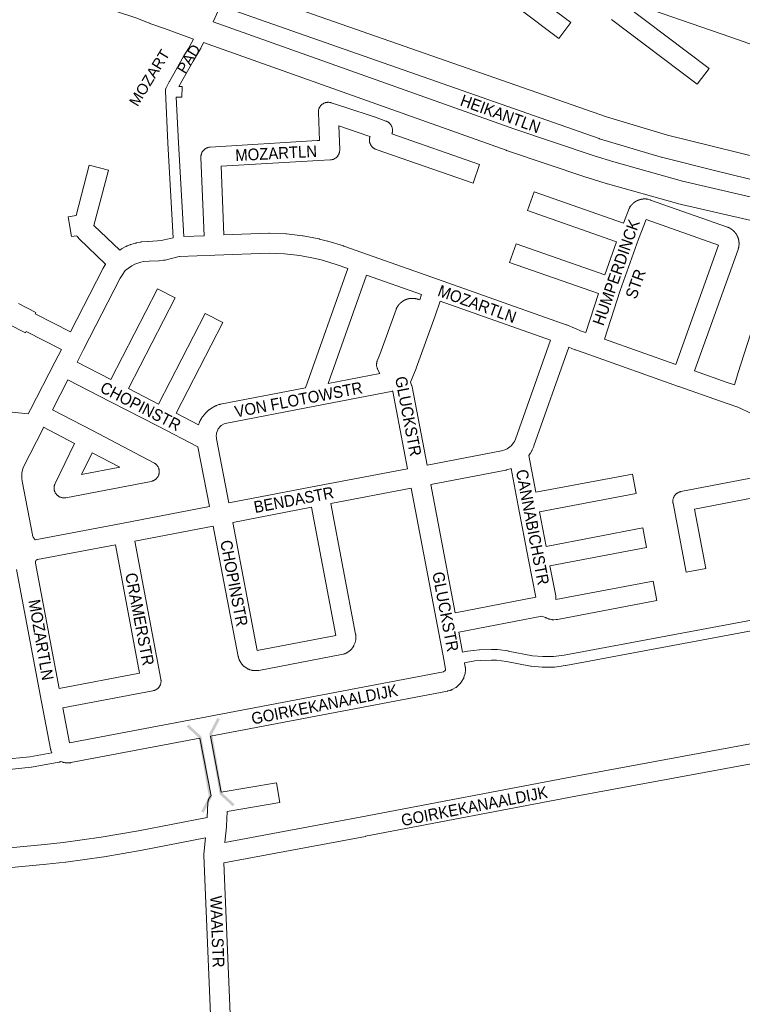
# Model space of a CAD drawing. Header units: metres. Extents: x 123819 to 142731, y 393440 to 405763.
# Tile 234 of 256: x 133351 to 133826, y 398692 to 399340. Entities that reach past the tile are written whole.
import ezdxf
from ezdxf.enums import TextEntityAlignment as Align

# ---------------------------------------------------------------- set-up
doc = ezdxf.new("R2010")
doc.units = ezdxf.units.M
doc.header["$MEASUREMENT"] = 0
for name, color, linetype, lineweight in [('gs-anno-wegen algemeen tekst', 7, 'Continuous', 0), ('gs-knt-aanvullende hoofdweg', 7, 'Continuous', 0), ('gs-knt-fietspaden', 7, 'Continuous', 0), ('gs-knt-wegen algemeen', 7, 'Continuous', 0), ('gs-symb-viaduct', 7, 'Continuous', 0)]:
    doc.layers.add(name, color=color, linetype=linetype, lineweight=lineweight)
doc.styles.add('Style-Arial', font='arial.ttf')

# ---------------------------------------------------------------- blocks, each defined once
blk = doc.blocks.new('gg0-viaduct_95')
at = {"layer": 'gs-symb-viaduct', "linetype": 'Continuous'}
blk.add_hatch(color=7, dxfattribs=at).paths.add_polyline_path([(-5.58, -1.69), (-5.8, -1.4), (-4, 0), (4, 0), (5.8, -1.4), (5.58, -1.69), (3.87, -0.37), (-3.87, -0.37)])
blk = doc.blocks.new('gg0-viaduct_96')
at = {"layer": 'gs-symb-viaduct', "linetype": 'Continuous'}
blk.add_hatch(color=7, dxfattribs=at).paths.add_polyline_path([(5.58, -1.69), (3.87, -0.37), (-3.87, -0.37), (-5.58, -1.69), (-5.8, -1.4), (-4, 0), (4, 0), (5.8, -1.4)])

msp = doc.modelspace()

# ---------------------------------------------------------------- linework, layer by layer
at = {"layer": 'gs-knt-aanvullende hoofdweg', "color": 7, "linetype": 'Continuous', "flags": 128}
for points in [[(133465.05, 399327.21), (133445.97, 399334.06), (133436.51, 399337.46), (133436.35, 399337.53), (133436.28, 399337.55), (133435.51, 399337.86), (133427.27, 399341.12), (133401.12, 399349.76), (133400.89, 399349.85), (133378.58, 399358.05), (133347.39, 399368.17), (133315.18, 399377.83), (133293.17, 399382.88), (133283.97, 399384.81), (133281.4, 399385.34)], [(133488.79, 399362.88), (133736.6, 399275.93), (133776.68, 399263.98), (133776.68, 399263.98), (133853.33, 399245.07), (133853.34, 399245.07), (133857.68, 399244), (133861, 399243.18)], [(133482.82, 399349.05), (133480.32, 399343.38), (133480.29, 399343.32), (133480.29, 399343.32), (133480.29, 399343.32), (133478.05, 399338.51)], [(133478.05, 399338.51), (133675.77, 399268.18), (133728.56, 399250.45), (133741.52, 399246.35), (133786.66, 399233.71), (133846.17, 399219.88), (133852.43, 399224.94), (133850.31, 399230.34), (133849.75, 399230.48), (133849.74, 399230.48), (133808.47, 399240.62), (133772.92, 399249.43), (133772.91, 399249.44), (133772.9, 399249.44), (133772.56, 399249.53), (133732.14, 399261.59), (133731.8, 399261.7), (133482.82, 399349.05)], [(133842.24, 399205.37), (133783.09, 399219.11), (133782.77, 399219.2), (133737.35, 399231.92), (133737.11, 399231.99), (133723.97, 399236.14), (133723.84, 399236.19), (133670.93, 399253.97), (133670.8, 399254.01), (133471.68, 399324.84)]]:
    msp.add_lwpolyline(points, dxfattribs=at)
at = {"layer": 'gs-knt-fietspaden', "color": 7, "linetype": 'Continuous', "flags": 128}
for points in [[(133451.72, 399196.53), (133448.23, 399258.63), (133448.23, 399258.66), (133446.6, 399292.94), (133446.6, 399293.01), (133446.6, 399293.07), (133446.6, 399293.11), (133446.6, 399293.18), (133446.6, 399293.24), (133446.6, 399293.28), (133446.61, 399293.35), (133446.61, 399293.42), (133446.62, 399293.46), (133446.62, 399293.53), (133446.63, 399293.59), (133446.64, 399293.63), (133446.65, 399293.7), (133446.66, 399293.76), (133446.67, 399293.8), (133446.68, 399293.87), (133446.69, 399293.92), (133446.7, 399293.96), (133446.72, 399294.03), (133446.74, 399294.09), (133446.75, 399294.13), (133446.77, 399294.2), (133446.79, 399294.26), (133446.81, 399294.29), (133446.83, 399294.36), (133446.85, 399294.42), (133446.87, 399294.45), (133446.9, 399294.52), (133446.92, 399294.57), (133446.94, 399294.61), (133446.97, 399294.68), (133449.2, 399299.13), (133449.24, 399299.21), (133449.28, 399299.29), (133458.82, 399316.12), (133458.86, 399316.19), (133461.72, 399320.99), (133463.65, 399324.22), (133465.05, 399327.21)], [(133642.07, 398923.9), (133645.29, 398924.55), (133645.45, 398924.58), (133649.09, 398925.14), (133649.18, 398925.15), (133649.28, 398925.16), (133652.94, 398925.52), (133653.05, 398925.53), (133653.16, 398925.53), (133661, 398925.79), (133661.13, 398925.79), (133661.26, 398925.79), (133664.71, 398925.65), (133664.86, 398925.64), (133665.01, 398925.63), (133671.85, 398924.76), (133671.97, 398924.74), (133672.08, 398924.72), (133687.92, 398921.66), (133694.89, 398921.04), (133701.86, 398921.18), (133708.76, 398922.06), (133892.88, 398956.43)], [(133894.06, 398949.51), (133709.95, 398915.14), (133709.86, 398915.13), (133709.76, 398915.11), (133702.57, 398914.19), (133702.44, 398914.18), (133702.32, 398914.17), (133702.19, 398914.16), (133694.83, 398914.02), (133694.71, 398914.02), (133694.58, 398914.02), (133694.45, 398914.03), (133687.12, 398914.69), (133687, 398914.7), (133686.88, 398914.72), (133686.77, 398914.74), (133670.86, 398917.81), (133664.28, 398918.64), (133661.11, 398918.77), (133653.51, 398918.52), (133650.06, 398918.18), (133646.6, 398917.65), (133643.34, 398917)], [(133476.64, 398829.54), (133469.34, 398867.44)], [(133476.24, 398868.76), (133483.35, 398831.8)], [(133256.68, 398851.52), (133268.48, 398851.18), (133268.48, 398851.18), (133268.49, 398851.18), (133280.31, 398851.04), (133292.11, 398851.1), (133318.22, 398851.89), (133339.22, 398853.31), (133357.57, 398855.2), (133371.98, 398857.83)], [(133377.9, 398852.12), (133377.88, 398852.1), (133377.74, 398852.01), (133377.6, 398851.92), (133377.45, 398851.84), (133377.29, 398851.77), (133377.14, 398851.7), (133376.98, 398851.64), (133376.81, 398851.59), (133376.65, 398851.55), (133376.48, 398851.52), (133358.69, 398848.27), (133358.56, 398848.25), (133358.42, 398848.23), (133339.88, 398846.32)]]:
    msp.add_lwpolyline(points, dxfattribs=at)
for points in [[(133471.68, 399324.84), (133469.94, 399321.1), (133469.89, 399320.99), (133469.83, 399320.88), (133469.77, 399320.78), (133467.75, 399317.39), (133464.91, 399312.63), (133455.44, 399295.92), (133457.57, 399295.9, -0.386337), (133457.58, 399295.89)], [(133457.58, 399295.89), (133457.51, 399288.89, -0.386337), (133457.5, 399288.88), (133453.82, 399288.92), (133455.24, 399259.01), (133458.71, 399197.27)]]:
    msp.add_lwpolyline(points, format="xyb", dxfattribs=at)
at = {"layer": 'gs-knt-wegen algemeen', "color": 7, "linetype": 'Continuous', "flags": 128}
for points in [[(133658.96, 399378.84), (133713.25, 399338.05, -0.384605), (133713.25, 399338.03), (133705.44, 399327.64, -0.384604), (133705.43, 399327.64), (133651.44, 399368.21)], [(133748.01, 399350.21), (133804.16, 399307.89, -0.384614), (133804.16, 399307.88), (133796.34, 399297.5, -0.384613), (133796.32, 399297.5), (133739.88, 399340.03)], [(133595.19, 399270.26), (133595.34, 399269.98), (133595.47, 399269.69), (133595.59, 399269.4), (133595.69, 399269.1), (133595.78, 399268.79), (133595.85, 399268.48), (133595.91, 399268.17), (133595.96, 399267.86), (133595.98, 399267.54), (133596, 399267.22), (133595.99, 399266.9), (133595.97, 399266.59), (133595.94, 399266.27), (133595.89, 399265.96), (133595.82, 399265.65), (133595.74, 399265.34), (133595.65, 399265.04), (133595.56, 399264.78), (133653.26, 399244.61, -0.327554), (133653.26, 399244.6), (133648.97, 399232.33, -0.327553), (133648.96, 399232.32), (133585.17, 399254.63), (133584.87, 399254.74), (133584.58, 399254.86), (133584.29, 399255.01), (133584.02, 399255.16), (133583.75, 399255.33), (133583.48, 399255.51), (133583.23, 399255.7), (133582.99, 399255.91), (133582.76, 399256.12), (133582.54, 399256.35), (133582.33, 399256.59), (133582.13, 399256.84), (133581.94, 399257.1), (133581.77, 399257.36), (133581.61, 399257.64), (133581.46, 399257.92), (133581.33, 399258.21), (133581.21, 399258.51), (133581.11, 399258.81), (133581.02, 399259.11), (133580.95, 399259.42), (133580.89, 399259.73), (133580.85, 399260.05), (133580.82, 399260.37), (133580.81, 399260.68), (133580.81, 399261), (133580.83, 399261.32), (133580.86, 399261.63), (133580.91, 399261.95), (133580.98, 399262.26), (133581.06, 399262.57), (133581.15, 399262.87), (133581.24, 399263.13), (133579.78, 399263.64), (133561.25, 399269.86), (133560.61, 399270.06), (133561.24, 399254.46), (133561.25, 399254.14), (133561.24, 399253.82), (133561.21, 399253.5), (133561.17, 399253.19), (133561.11, 399252.87), (133561.04, 399252.56), (133560.95, 399252.25), (133560.85, 399251.95), (133560.73, 399251.65), (133560.6, 399251.36), (133560.46, 399251.08), (133560.3, 399250.8), (133560.12, 399250.53), (133559.94, 399250.27), (133559.74, 399250.02), (133559.53, 399249.78), (133559.31, 399249.55), (133559.07, 399249.33), (133558.83, 399249.13), (133558.57, 399248.93), (133558.31, 399248.75), (133558.04, 399248.58), (133557.76, 399248.43), (133557.48, 399248.29), (133557.18, 399248.16), (133556.88, 399248.05), (133556.58, 399247.95), (133556.27, 399247.87), (133555.96, 399247.8), (133555.64, 399247.75), (133555.33, 399247.71), (133555.01, 399247.69), (133547.25, 399247.37), (133483.26, 399243.5), (133485.1, 399198.33), (133514.61, 399199.44), (133514.86, 399199.45), (133515.11, 399199.44), (133525.72, 399199.04), (133525.96, 399199.02), (133526.21, 399199), (133536.76, 399197.79), (133537, 399197.76), (133537.24, 399197.72), (133547.67, 399195.73), (133547.85, 399195.69), (133548.03, 399195.65), (133553.18, 399194.36), (133553.36, 399194.31), (133553.53, 399194.26), (133563.67, 399191.1), (133563.9, 399191.02), (133625.6, 399169.23), (133710.25, 399139.32), (133710.59, 399139.19), (133720.77, 399134.95), (133723.04, 399134.15)], [(133349.95, 399153.34), (133361.52, 399147.42, -0.368908), (133361.53, 399147.41), (133361.06, 399146.49), (133384.2, 399134.66), (133405.48, 399176.07), (133405.58, 399176.26), (133405.69, 399176.45), (133407.07, 399178.75), (133407.16, 399178.9), (133407.26, 399179.04), (133407.31, 399179.12), (133389.98, 399195.78), (133389.78, 399195.98), (133389.59, 399196.19), (133389.4, 399196.41), (133388.59, 399197.43), (133388.41, 399197.67), (133384.87, 399197.37, -0.357682), (133384.86, 399197.38), (133382.72, 399210.21, -0.371334), (133382.73, 399210.22), (133387.89, 399211.08), (133396.54, 399244.21, -0.357785), (133396.55, 399244.22), (133409.13, 399240.93, -0.357786), (133409.14, 399240.92), (133399.64, 399204.55), (133416.57, 399188.27), (133417.35, 399188.81), (133417.59, 399188.97), (133417.85, 399189.13), (133420.58, 399190.69), (133420.79, 399190.81), (133421.01, 399190.91), (133421.23, 399191.01), (133421.45, 399191.11), (133423.32, 399191.83), (133423.55, 399191.92), (133423.77, 399191.99), (133427.09, 399193.01), (133427.32, 399193.08), (133427.56, 399193.14), (133427.79, 399193.18), (133430.26, 399193.65), (133430.48, 399193.69), (133430.71, 399193.72), (133430.93, 399193.75), (133435.09, 399194.09), (133435.33, 399194.11), (133441.5, 399194.39), (133443.8, 399194.59), (133451.72, 399196.53)], [(133723.04, 399134.15), (133731.36, 399159.78), (133672.99, 399180.29, -0.381232), (133672.98, 399180.3), (133677.29, 399192.57, -0.381232), (133677.31, 399192.57), (133735.55, 399172.11), (133743.25, 399193.85), (133684.75, 399214.36, -0.381102), (133684.74, 399214.37), (133689.04, 399226.64, -0.381102), (133689.06, 399226.64)], [(133388.54, 399114.62), (133410.7, 399103.22), (133441.46, 399163.01, -0.369044), (133441.47, 399163.01), (133453.03, 399157.07), (133453.03, 399157.06, -0.399583), (133453.04, 399157.05), (133453.03, 399157.05)], [(133453.03, 399157.05), (133422.28, 399097.27), (133442.03, 399087.11), (133472.78, 399146.78, -0.369073), (133472.79, 399146.79), (133484.35, 399140.83, -0.369071), (133484.35, 399140.82), (133453.61, 399081.15), (133468.41, 399073.54)], [(133331.03, 399083.27), (133356.43, 399080.63), (133357.98, 399083.63), (133373.98, 399114.79), (133378.25, 399123.08), (133355.13, 399134.9), (133354.67, 399134, -0.368905), (133354.66, 399133.99), (133343.08, 399139.91, -0.368908)], [(133595.8, 399095.73), (133596.1, 399095.56, -0.631845), (133596.1, 399095.54), (133544.91, 399085.71), (133485.89, 399074.37), (133485.31, 399074.16), (133483.31, 399072.98), (133482.85, 399072.59), (133481.37, 399070.79), (133481.07, 399070.27), (133480.29, 399068.08), (133480.15, 399067.31), (133480.1, 399066.46), (133480.25, 399064.65)], [(133685.57, 399053.32), (133690.22, 399029.1), (133753.8, 399041.06, -0.37118), (133753.81, 399041.06), (133756.22, 399028.28, -0.371179), (133756.21, 399028.27), (133692.67, 399016.31), (133697.05, 398993.5), (133760.47, 399005.68, -0.370945), (133760.48, 399005.67), (133762.94, 398992.9, -0.370943), (133762.93, 398992.89), (133699.5, 398980.71), (133703.28, 398961.05), (133703.33, 398960.75), (133703.37, 398960.44), (133703.39, 398960.13), (133703.45, 398958.71), (133703.46, 398958.53), (133767.32, 398970.68, -0.371054), (133767.33, 398970.67), (133769.76, 398957.9, -0.371052), (133769.75, 398957.89), (133704.45, 398945.46), (133704.15, 398945.41), (133703.84, 398945.37), (133703.53, 398945.35), (133702.12, 398945.29), (133701.8, 398945.28), (133701.49, 398945.29), (133701.17, 398945.31), (133700.86, 398945.35), (133700.55, 398945.41), (133699.57, 398945.6), (133699.32, 398945.66), (133699.06, 398945.72), (133698.81, 398945.8), (133698.57, 398945.88), (133698.32, 398945.98), (133697.4, 398946.37), (133697.12, 398946.49), (133696.85, 398946.63), (133696.59, 398946.78), (133694.16, 398947.58), (133639.58, 398937.03)], [(133867.04, 399031.98), (133794.44, 399018.01), (133801.94, 398978.97, -0.370951), (133801.93, 398978.96), (133789.16, 398976.51, -0.37095), (133789.15, 398976.52), (133780.43, 399021.94), (133780.38, 399022.26), (133780.34, 399022.57), (133780.32, 399022.89), (133780.31, 399023.21), (133780.32, 399023.53), (133780.35, 399023.85), (133780.39, 399024.17), (133780.45, 399024.48), (133780.52, 399024.79), (133780.61, 399025.1), (133780.71, 399025.4), (133780.83, 399025.7), (133780.96, 399025.99), (133781.1, 399026.27), (133781.26, 399026.55), (133781.43, 399026.82), (133781.62, 399027.08), (133781.82, 399027.33), (133782.03, 399027.57), (133782.25, 399027.8), (133782.48, 399028.02), (133782.73, 399028.23), (133782.98, 399028.42), (133783.24, 399028.6), (133783.51, 399028.77), (133783.79, 399028.93), (133784.08, 399029.07), (133784.37, 399029.2), (133784.67, 399029.31), (133784.97, 399029.41), (133785.28, 399029.49), (133785.59, 399029.56), (133863.53, 399044.57)], [(133413.83, 398994.62), (133362.52, 398984.82), (133362.16, 398984.72, -0.683007), (133362.15, 398984.73), (133362.44, 398985.09)], [(133483.35, 398831.8), (133519.78, 398837.99, -0.371506), (133519.79, 398837.98), (133521.96, 398825.16, -0.371504), (133521.95, 398825.15), (133487.31, 398819.27), (133486.72, 398809.44), (133486.71, 398809.19), (133485.69, 398798.8)]]:
    msp.add_lwpolyline(points, format="xyb", dxfattribs=at)
for points in [[(133880.92, 399306.53), (133817.69, 399328.54), (133754.8, 399350.4)], [(133458.71, 399197.27), (133472.09, 399197.82), (133469.99, 399249.35), (133469.98, 399249.67), (133469.99, 399249.98), (133470.02, 399250.3), (133470.06, 399250.61), (133470.11, 399250.92), (133470.18, 399251.23), (133470.27, 399251.53), (133470.37, 399251.83), (133470.48, 399252.13), (133470.61, 399252.41), (133470.75, 399252.7), (133470.91, 399252.97), (133471.08, 399253.24), (133471.26, 399253.49), (133471.45, 399253.74), (133471.66, 399253.98), (133471.88, 399254.21), (133472.1, 399254.43), (133472.34, 399254.64), (133472.59, 399254.83), (133472.85, 399255.01), (133473.11, 399255.18), (133473.39, 399255.34), (133473.67, 399255.49), (133473.96, 399255.61), (133474.25, 399255.73), (133474.55, 399255.83), (133474.85, 399255.92), (133475.16, 399255.99), (133475.47, 399256.05), (133475.78, 399256.09), (133476.1, 399256.12), (133546.53, 399260.37), (133546.66, 399260.38), (133547.97, 399260.43), (133547.22, 399278.82), (133547.21, 399279.13), (133547.22, 399279.44), (133547.22, 399279.45), (133547.22, 399279.45), (133547.25, 399279.76), (133547.29, 399280.07), (133547.34, 399280.37), (133547.41, 399280.68), (133547.49, 399280.98), (133547.59, 399281.28), (133547.7, 399281.57), (133547.83, 399281.86), (133547.97, 399282.13), (133548.12, 399282.41), (133548.29, 399282.67), (133548.47, 399282.93), (133548.66, 399283.18), (133548.86, 399283.41), (133549.07, 399283.64), (133549.3, 399283.86), (133549.53, 399284.07), (133549.77, 399284.26), (133550.03, 399284.45), (133550.29, 399284.62), (133550.56, 399284.78), (133550.83, 399284.92), (133551.12, 399285.05), (133551.41, 399285.17), (133551.7, 399285.28), (133552, 399285.37), (133552.3, 399285.44), (133552.61, 399285.5), (133552.92, 399285.55), (133553.23, 399285.58), (133553.54, 399285.59), (133553.86, 399285.6), (133554.17, 399285.58), (133554.48, 399285.55), (133554.79, 399285.51), (133555.1, 399285.45), (133555.4, 399285.38), (133555.7, 399285.29), (133565.25, 399282.25), (133565.34, 399282.22), (133583.96, 399275.97), (133584.05, 399275.94), (133591.64, 399273.28), (133591.94, 399273.17), (133592.23, 399273.04), (133592.51, 399272.9), (133592.79, 399272.74), (133593.06, 399272.58), (133593.32, 399272.4), (133593.57, 399272.2), (133593.82, 399272), (133594.05, 399271.78), (133594.27, 399271.55), (133594.48, 399271.31), (133594.68, 399271.06), (133594.86, 399270.81), (133595.04, 399270.54), (133595.19, 399270.26)], [(133689.06, 399226.64), (133747.81, 399206.05), (133751.65, 399215.78), (133751.75, 399216.03), (133751.86, 399216.27), (133751.99, 399216.51), (133752.12, 399216.74), (133752.26, 399216.97), (133752.41, 399217.19), (133752.47, 399217.26), (133752.52, 399217.34), (133752.58, 399217.41), (133752.63, 399217.48), (133752.69, 399217.56), (133752.75, 399217.63), (133752.81, 399217.7), (133752.86, 399217.77), (133752.92, 399217.85), (133752.98, 399217.92), (133753.04, 399217.99), (133753.1, 399218.06), (133753.17, 399218.13), (133753.23, 399218.2), (133753.29, 399218.27), (133753.35, 399218.33), (133753.42, 399218.4), (133753.48, 399218.47), (133753.55, 399218.53), (133753.61, 399218.6), (133753.68, 399218.67), (133753.74, 399218.73), (133753.81, 399218.8), (133753.88, 399218.86), (133753.94, 399218.92), (133754.01, 399218.99), (133754.08, 399219.05), (133754.15, 399219.11), (133754.22, 399219.17), (133754.29, 399219.23), (133754.36, 399219.29), (133754.43, 399219.35), (133754.5, 399219.41), (133754.57, 399219.47), (133754.65, 399219.53), (133754.72, 399219.58), (133754.79, 399219.64), (133754.87, 399219.7), (133754.94, 399219.75), (133755.02, 399219.81), (133755.09, 399219.86), (133755.17, 399219.92), (133755.24, 399219.97), (133755.32, 399220.02), (133755.4, 399220.07), (133755.47, 399220.13), (133755.55, 399220.18), (133755.63, 399220.23), (133755.71, 399220.28), (133755.79, 399220.32), (133755.87, 399220.37), (133755.94, 399220.42), (133756.02, 399220.47), (133756.11, 399220.51), (133756.19, 399220.56), (133756.27, 399220.6), (133756.35, 399220.65), (133756.43, 399220.69), (133756.51, 399220.74), (133756.59, 399220.78), (133756.68, 399220.82), (133756.76, 399220.86), (133756.85, 399220.9), (133756.93, 399220.94), (133757.01, 399220.98), (133757.1, 399221.02), (133757.18, 399221.06), (133757.27, 399221.09), (133757.35, 399221.13), (133757.44, 399221.16), (133757.52, 399221.2), (133757.61, 399221.23), (133757.7, 399221.27), (133757.78, 399221.3), (133757.87, 399221.33), (133757.96, 399221.36), (133758.04, 399221.4), (133758.13, 399221.43), (133758.22, 399221.46), (133758.31, 399221.48), (133758.4, 399221.51), (133758.49, 399221.54), (133758.57, 399221.57), (133758.66, 399221.59), (133758.75, 399221.62), (133758.84, 399221.64), (133758.93, 399221.67), (133759.02, 399221.69), (133759.11, 399221.71), (133759.2, 399221.73), (133759.29, 399221.75), (133759.38, 399221.77), (133759.47, 399221.79), (133759.56, 399221.81), (133759.66, 399221.83), (133759.75, 399221.85), (133759.84, 399221.86), (133759.93, 399221.88), (133760.02, 399221.9), (133760.11, 399221.91), (133760.2, 399221.92), (133760.3, 399221.94), (133760.39, 399221.95), (133760.48, 399221.96), (133760.57, 399221.97), (133760.66, 399221.98), (133760.76, 399221.99), (133760.85, 399222), (133760.94, 399222.01), (133761.03, 399222.01), (133761.13, 399222.02), (133761.22, 399222.03), (133761.31, 399222.03), (133761.4, 399222.04), (133761.5, 399222.04), (133761.59, 399222.04), (133761.68, 399222.04), (133761.77, 399222.05), (133761.87, 399222.05), (133761.96, 399222.05), (133762.05, 399222.04), (133762.15, 399222.04), (133762.24, 399222.04), (133762.33, 399222.04), (133762.42, 399222.03), (133762.52, 399222.03), (133762.61, 399222.02), (133762.7, 399222.02), (133762.97, 399221.99), (133763.24, 399221.96), (133763.5, 399221.91), (133763.76, 399221.85), (133764.02, 399221.78), (133765.22, 399221.45), (133765.41, 399221.39), (133765.6, 399221.32), (133816.17, 399203.5), (133816.24, 399203.48), (133816.31, 399203.45), (133816.37, 399203.43), (133816.44, 399203.4), (133816.5, 399203.38), (133816.57, 399203.35), (133816.63, 399203.33), (133816.7, 399203.3), (133816.76, 399203.27), (133816.83, 399203.25), (133816.89, 399203.22), (133816.96, 399203.19), (133817.02, 399203.16), (133817.08, 399203.13), (133817.15, 399203.1), (133817.21, 399203.07), (133817.27, 399203.04), (133817.34, 399203.01), (133817.4, 399202.98), (133817.46, 399202.95), (133817.52, 399202.92), (133817.59, 399202.89), (133817.65, 399202.85), (133817.71, 399202.82), (133817.77, 399202.79), (133817.83, 399202.76), (133817.89, 399202.72), (133817.96, 399202.69), (133818.02, 399202.65), (133818.08, 399202.62), (133818.14, 399202.58), (133818.2, 399202.55), (133818.26, 399202.51), (133818.32, 399202.47), (133818.38, 399202.44), (133818.44, 399202.4), (133818.5, 399202.36), (133818.55, 399202.33), (133818.61, 399202.29), (133818.67, 399202.25), (133818.73, 399202.21), (133818.79, 399202.17), (133818.85, 399202.13), (133818.9, 399202.09), (133818.96, 399202.05), (133819.02, 399202.01), (133819.07, 399201.97), (133819.13, 399201.93), (133819.19, 399201.89), (133819.24, 399201.84), (133819.3, 399201.8), (133819.35, 399201.76), (133819.41, 399201.72), (133819.46, 399201.67), (133819.52, 399201.63), (133819.57, 399201.58), (133819.63, 399201.54), (133819.68, 399201.5), (133819.73, 399201.45), (133819.79, 399201.41), (133819.84, 399201.36), (133819.89, 399201.31), (133819.95, 399201.27), (133820, 399201.22), (133820.05, 399201.18), (133820.1, 399201.13), (133820.15, 399201.08), (133820.2, 399201.03), (133820.25, 399200.98), (133820.31, 399200.94), (133820.36, 399200.89), (133820.41, 399200.84), (133820.45, 399200.79), (133820.5, 399200.74), (133820.55, 399200.69), (133820.6, 399200.64), (133820.65, 399200.59), (133820.7, 399200.54), (133820.75, 399200.49), (133820.79, 399200.43), (133820.84, 399200.38), (133820.89, 399200.33), (133820.93, 399200.28), (133820.98, 399200.23), (133821.03, 399200.17), (133821.07, 399200.12), (133821.12, 399200.07), (133821.16, 399200.01), (133821.21, 399199.96), (133821.25, 399199.91), (133821.29, 399199.85), (133821.34, 399199.8), (133821.38, 399199.74), (133821.42, 399199.69), (133821.47, 399199.63), (133821.51, 399199.57), (133821.55, 399199.52), (133821.59, 399199.46), (133821.63, 399199.41), (133821.67, 399199.35), (133821.72, 399199.29), (133821.76, 399199.23), (133821.8, 399199.18), (133821.83, 399199.12), (133821.87, 399199.06), (133821.91, 399199), (133821.95, 399198.95), (133821.99, 399198.89), (133822.03, 399198.83), (133822.06, 399198.77), (133822.1, 399198.71), (133822.14, 399198.65), (133822.17, 399198.59), (133822.21, 399198.53), (133822.25, 399198.47), (133822.28, 399198.41), (133822.32, 399198.35), (133822.35, 399198.29), (133822.38, 399198.23), (133822.42, 399198.16), (133822.45, 399198.1), (133822.48, 399198.04), (133822.52, 399197.98), (133822.55, 399197.92), (133822.58, 399197.86), (133822.61, 399197.79), (133822.64, 399197.73), (133822.67, 399197.67), (133822.7, 399197.61), (133822.73, 399197.54), (133822.76, 399197.48), (133822.79, 399197.41), (133822.82, 399197.35), (133822.85, 399197.29), (133822.88, 399197.22), (133822.91, 399197.16), (133822.93, 399197.09), (133822.96, 399197.03), (133822.99, 399196.96), (133823.01, 399196.9), (133823.04, 399196.83), (133823.06, 399196.77), (133823.09, 399196.7), (133823.11, 399196.64), (133823.14, 399196.57), (133823.16, 399196.51), (133823.19, 399196.44), (133823.21, 399196.38), (133823.23, 399196.31), (133823.25, 399196.24), (133823.27, 399196.18), (133823.3, 399196.11), (133823.32, 399196.04), (133823.34, 399195.98), (133823.36, 399195.91), (133823.38, 399195.84), (133823.4, 399195.77), (133823.42, 399195.71), (133823.43, 399195.64), (133823.45, 399195.57), (133823.47, 399195.5), (133823.49, 399195.44), (133823.5, 399195.37), (133823.52, 399195.3), (133823.54, 399195.23), (133823.55, 399195.16), (133823.57, 399195.1), (133823.58, 399195.03), (133823.6, 399194.96), (133823.61, 399194.89), (133823.62, 399194.82), (133823.64, 399194.75), (133823.65, 399194.68), (133823.66, 399194.62), (133823.67, 399194.55), (133823.68, 399194.48), (133823.7, 399194.41), (133823.71, 399194.34), (133823.72, 399194.27), (133823.73, 399194.2), (133823.74, 399194.13), (133823.74, 399194.06), (133823.75, 399193.99), (133823.76, 399193.92), (133823.77, 399193.85), (133823.78, 399193.78), (133823.78, 399193.71), (133823.79, 399193.64), (133823.8, 399193.58), (133823.8, 399193.51), (133823.81, 399193.44), (133823.81, 399193.37), (133823.82, 399193.3), (133823.82, 399193.23), (133823.82, 399193.16), (133823.83, 399193.09), (133823.83, 399193.02), (133823.83, 399192.95), (133823.83, 399192.88), (133823.83, 399192.81), (133823.83, 399192.74), (133823.84, 399192.67), (133823.84, 399192.6), (133823.83, 399192.53), (133823.83, 399192.46), (133823.83, 399192.39), (133823.83, 399192.32), (133823.83, 399192.25), (133823.83, 399192.18), (133823.82, 399192.11), (133823.82, 399192.04), (133823.82, 399191.97), (133823.81, 399191.9), (133823.81, 399191.83), (133823.8, 399191.76), (133823.8, 399191.69), (133823.79, 399191.62), (133823.79, 399191.55), (133823.78, 399191.48), (133823.77, 399191.41), (133823.76, 399191.34), (133823.76, 399191.27), (133823.75, 399191.2), (133823.74, 399191.13), (133823.73, 399191.06), (133823.72, 399190.99), (133823.71, 399190.92), (133823.7, 399190.86), (133823.69, 399190.79), (133823.68, 399190.72), (133823.67, 399190.65), (133823.65, 399190.58), (133823.64, 399190.51), (133823.63, 399190.44), (133823.62, 399190.37), (133823.6, 399190.3), (133823.59, 399190.24), (133823.57, 399190.17), (133823.56, 399190.1), (133823.56, 399190.1), (133823.56, 399190.09), (133823.54, 399190.03), (133823.53, 399189.96), (133823.51, 399189.89), (133823.49, 399189.83), (133823.48, 399189.76), (133823.46, 399189.69), (133823.44, 399189.62), (133823.42, 399189.56), (133823.4, 399189.49), (133823.38, 399189.42), (133823.36, 399189.35), (133823.34, 399189.29), (133823.32, 399189.22), (133823.3, 399189.15), (133823.28, 399189.09), (133823.26, 399189.02), (133823.24, 399188.95), (133823.22, 399188.89), (133823.19, 399188.8), (133794.63, 399108.89)], [(133782.35, 399113.21), (133810.41, 399191.73), (133762.78, 399208.51), (133757.66, 399195.55), (133745.69, 399161.72), (133735.32, 399129.81)], [(133794.63, 399108.89), (133816.07, 399101.38), (133816.12, 399101.36), (133820.75, 399099.69), (133822.95, 399107.08), (133823, 399107.21), (133835.49, 399146.08), (133835.54, 399146.22), (133837.82, 399152.8), (133836.93, 399157.15), (133836.87, 399157.46), (133836.83, 399157.77), (133836.81, 399158.09), (133836.8, 399158.4), (133836.8, 399158.72), (133836.82, 399159.03), (133837.52, 399166.78), (133837.54, 399167.04), (133837.58, 399167.29), (133840.28, 399183.21), (133840.3, 399183.32), (133842.72, 399196.23), (133842.72, 399201.35), (133842.24, 399205.37)], [(133566.58, 399176.27), (133559.68, 399178.71), (133549.84, 399181.77), (133545.04, 399182.97), (133535.04, 399184.89), (133524.97, 399186.03), (133514.85, 399186.42), (133479.12, 399185.08), (133455.83, 399184.12), (133455.77, 399184.12), (133446.43, 399181.83), (133446.19, 399181.78), (133445.95, 399181.73), (133445.71, 399181.7), (133445.46, 399181.67), (133442.53, 399181.41), (133442.24, 399181.39), (133436.05, 399181.11), (133432.35, 399180.8), (133430.57, 399180.46), (133427.83, 399179.62), (133426.63, 399179.15), (133424.57, 399177.97), (133420.17, 399174.9), (133418.14, 399171.9), (133416.96, 399169.92), (133392.81, 399122.94), (133388.54, 399114.62)], [(133468.41, 399073.54), (133469.01, 399075.21), (133469.11, 399075.47), (133469.22, 399075.73), (133469.35, 399075.98), (133469.48, 399076.23), (133470.34, 399077.74), (133470.49, 399077.98), (133470.64, 399078.21), (133470.81, 399078.44), (133470.98, 399078.66), (133473.18, 399081.32), (133473.37, 399081.54), (133473.56, 399081.74), (133473.77, 399081.94), (133473.98, 399082.13), (133475.29, 399083.25), (133475.51, 399083.43), (133475.74, 399083.6), (133475.97, 399083.76), (133476.21, 399083.9), (133479.19, 399085.66), (133479.43, 399085.8), (133479.68, 399085.93), (133479.94, 399086.04), (133480.2, 399086.15), (133481.83, 399086.76), (133482.09, 399086.85), (133482.35, 399086.93), (133482.62, 399087), (133482.89, 399087.06), (133538.8, 399097.79), (133566.58, 399176.27)], [(133578.85, 399171.93), (133553.61, 399100.64), (133587.7, 399107.18)], [(133615.1, 399159.13), (133578.85, 399171.93)], [(133587.7, 399107.18), (133586.18, 399110.18), (133586.05, 399110.46), (133585.93, 399110.75), (133585.82, 399111.04), (133585.73, 399111.34), (133585.65, 399111.64), (133585.59, 399111.94), (133585.54, 399112.25), (133585.5, 399112.56), (133585.48, 399112.87), (133585.48, 399113.19), (133585.49, 399113.5), (133585.52, 399113.81), (133585.56, 399114.12), (133585.61, 399114.42), (133585.68, 399114.73), (133585.77, 399115.03), (133585.86, 399115.32), (133585.98, 399115.61), (133587.72, 399119.8), (133598.34, 399149.43), (133598.44, 399149.7), (133598.55, 399149.96), (133598.61, 399150.08), (133598.67, 399150.2), (133598.73, 399150.32), (133598.79, 399150.43), (133598.85, 399150.55), (133598.91, 399150.67), (133598.98, 399150.79), (133599.04, 399150.9), (133599.11, 399151.02), (133599.18, 399151.13), (133599.25, 399151.24), (133599.32, 399151.35), (133599.39, 399151.47), (133599.46, 399151.58), (133599.54, 399151.69), (133599.62, 399151.8), (133599.69, 399151.9), (133599.77, 399152.01), (133599.85, 399152.12), (133599.93, 399152.22), (133600.02, 399152.33), (133600.1, 399152.43), (133600.18, 399152.53), (133600.27, 399152.64), (133600.36, 399152.74), (133600.45, 399152.84), (133600.53, 399152.93), (133600.62, 399153.03), (133600.72, 399153.13), (133600.81, 399153.22), (133600.9, 399153.32), (133601, 399153.41), (133601.09, 399153.5), (133601.19, 399153.59), (133601.29, 399153.68), (133601.39, 399153.77), (133601.49, 399153.86), (133601.59, 399153.95), (133601.69, 399154.03), (133601.8, 399154.11), (133601.9, 399154.2), (133602, 399154.28), (133602.11, 399154.36), (133602.22, 399154.44), (133602.33, 399154.52), (133602.43, 399154.59), (133602.54, 399154.67), (133602.65, 399154.74), (133602.77, 399154.82), (133602.88, 399154.89), (133602.99, 399154.96), (133603.1, 399155.03), (133603.22, 399155.09), (133603.33, 399155.16), (133603.45, 399155.23), (133603.57, 399155.29), (133603.68, 399155.35), (133603.8, 399155.41), (133603.92, 399155.47), (133604.04, 399155.53), (133604.16, 399155.59), (133604.28, 399155.64), (133604.41, 399155.7), (133604.53, 399155.75), (133604.65, 399155.8), (133604.77, 399155.85), (133604.9, 399155.9), (133605.02, 399155.94), (133605.15, 399155.99), (133605.27, 399156.03), (133605.4, 399156.08), (133605.52, 399156.12), (133605.65, 399156.16), (133605.78, 399156.19), (133605.91, 399156.23), (133606.04, 399156.27), (133606.16, 399156.3), (133606.29, 399156.33), (133606.42, 399156.36), (133606.55, 399156.39), (133606.68, 399156.42), (133606.81, 399156.45), (133606.94, 399156.47), (133607.07, 399156.49), (133607.21, 399156.51), (133607.34, 399156.53), (133607.47, 399156.55), (133607.6, 399156.57), (133607.73, 399156.59), (133607.87, 399156.6), (133608, 399156.61), (133608.13, 399156.62), (133608.26, 399156.63), (133608.4, 399156.64), (133608.53, 399156.65), (133608.66, 399156.65), (133608.79, 399156.66), (133608.93, 399156.66), (133609.06, 399156.66), (133609.19, 399156.66), (133609.33, 399156.65), (133609.46, 399156.65), (133609.59, 399156.64), (133609.73, 399156.64), (133609.86, 399156.63), (133609.99, 399156.62), (133610.12, 399156.6), (133610.26, 399156.59), (133610.39, 399156.57), (133610.52, 399156.56), (133610.65, 399156.54), (133610.78, 399156.52), (133610.91, 399156.5), (133611.05, 399156.48), (133611.18, 399156.45), (133611.31, 399156.43), (133611.44, 399156.4), (133611.57, 399156.37), (133611.7, 399156.34), (133611.83, 399156.31), (133611.95, 399156.27), (133612.08, 399156.24), (133612.21, 399156.2), (133612.34, 399156.17), (133612.47, 399156.13), (133612.59, 399156.09), (133612.72, 399156.04), (133612.84, 399156), (133613.86, 399155.64), (133615.1, 399159.13)], [(133627.38, 399154.79), (133623.93, 399145.15), (133611.62, 399110.74), (133611.56, 399110.59), (133611.5, 399110.43), (133607.81, 399101.55), (133608.55, 399099.63), (133608.65, 399099.35), (133608.74, 399099.07), (133608.82, 399098.78), (133608.88, 399098.49), (133618.67, 399047.03)], [(133699.77, 399129.22), (133627.38, 399154.79)], [(133735.32, 399129.81), (133782.35, 399113.21)], [(133618.67, 399047.03), (133667.66, 399056.39), (133670.46, 399057.24), (133671.39, 399057.69), (133672.32, 399058.27), (133673.93, 399059.62), (133675.58, 399061.68), (133676.08, 399062.55), (133676.74, 399064.1), (133699.77, 399129.22)], [(133711.93, 399124.53), (133688.94, 399059.56), (133688.87, 399059.37), (133688.8, 399059.18), (133687.91, 399057.1), (133687.8, 399056.87), (133687.69, 399056.64), (133687.57, 399056.42)], [(133822.27, 399085.34), (133811.74, 399089.1), (133784.14, 399098.77), (133784.13, 399098.78), (133725, 399119.65), (133716.26, 399122.73), (133716.09, 399122.79), (133715.92, 399122.86), (133711.93, 399124.53)], [(133382.59, 399103.04), (133372.51, 399083.42), (133398.6, 399069.73), (133439.13, 399048.46), (133439.41, 399048.31), (133439.67, 399048.14), (133439.93, 399047.96), (133440.18, 399047.77), (133440.42, 399047.57), (133440.66, 399047.35), (133440.88, 399047.13), (133441.08, 399046.89), (133441.28, 399046.64), (133441.47, 399046.39), (133441.64, 399046.13), (133441.8, 399045.85), (133441.94, 399045.57), (133442.08, 399045.29), (133442.2, 399045), (133442.3, 399044.7), (133442.39, 399044.4), (133442.46, 399044.09), (133442.52, 399043.78), (133442.57, 399043.47), (133442.6, 399043.16), (133442.61, 399042.84), (133442.61, 399042.53), (133442.6, 399042.21), (133442.57, 399041.9), (133442.52, 399041.59), (133442.46, 399041.28), (133442.38, 399040.97), (133442.29, 399040.67), (133442.19, 399040.37), (133442.07, 399040.08), (133441.93, 399039.79), (133441.79, 399039.52), (133441.63, 399039.24), (133441.45, 399038.98), (133441.27, 399038.73), (133441.07, 399038.48), (133440.86, 399038.25), (133440.64, 399038.02), (133440.41, 399037.81), (133440.16, 399037.61), (133439.91, 399037.42), (133439.65, 399037.24), (133439.38, 399037.07), (133439.11, 399036.92), (133438.83, 399036.78), (133438.54, 399036.66), (133438.24, 399036.55), (133437.94, 399036.45), (133437.64, 399036.37), (133437.33, 399036.3), (133381.15, 399025.56), (133380.84, 399025.51), (133380.53, 399025.48), (133380.21, 399025.46), (133379.9, 399025.45), (133379.59, 399025.46), (133379.27, 399025.48), (133378.96, 399025.52), (133378.65, 399025.57), (133378.35, 399025.64), (133378.05, 399025.73), (133377.75, 399025.82), (133377.46, 399025.94), (133377.17, 399026.06), (133376.89, 399026.2), (133376.61, 399026.35), (133376.35, 399026.52), (133376.09, 399026.7), (133375.84, 399026.89), (133375.6, 399027.09), (133375.37, 399027.3), (133375.15, 399027.53), (133374.95, 399027.76), (133374.75, 399028.01), (133374.57, 399028.26), (133374.39, 399028.52), (133374.24, 399028.79), (133374.09, 399029.07), (133373.96, 399029.35), (133373.84, 399029.64), (133373.73, 399029.94), (133373.64, 399030.24), (133373.57, 399030.54), (133373.51, 399030.85), (133373.46, 399031.16), (133373.43, 399031.47), (133373.42, 399031.79), (133373.42, 399032.1), (133373.43, 399032.41), (133373.46, 399032.73), (133373.5, 399033.04), (133373.56, 399033.34), (133373.64, 399033.65), (133373.73, 399033.95), (133373.83, 399034.24), (133373.95, 399034.54), (133374.08, 399034.82), (133386.95, 399061.14), (133366.55, 399071.84), (133365.98, 399070.73), (133353.3, 399045.83), (133352.8, 399044.54), (133352.48, 399043.03), (133352.24, 399041.39), (133352.16, 399039.75), (133352.23, 399038.1), (133352.45, 399036.47), (133359.45, 399000.11), (133359.71, 398999.59), (133360.9, 398997.76)], [(133475.66, 399019.7), (133468.07, 399059.07), (133441.86, 399072.55), (133410.53, 399088.67), (133382.59, 399103.04)], [(133605.88, 399044.58), (133596.2, 399095.47), (133596.17, 399095.54), (133595.8, 399095.73)], [(133822.28, 399085.33), (133822.28, 399085.34), (133822.27, 399085.34)], [(133822.28, 399085.33), (133822.28, 399085.34), (133822.27, 399085.34)], [(133832.9, 399080.38), (133822.55, 399085.21), (133822.28, 399085.33)], [(133480.25, 399064.65), (133480.26, 399064.64), (133480.26, 399064.64)], [(133480.25, 399064.65), (133480.26, 399064.64), (133480.26, 399064.64)], [(133480.26, 399064.64), (133480.31, 399064.35), (133488.45, 399022.14)], [(133398.48, 399055.09), (133391.5, 399040.8), (133416.58, 399045.59), (133398.48, 399055.09)], [(133687.57, 399056.42), (133686.63, 399054.78), (133686.5, 399054.55), (133686.36, 399054.34), (133686.21, 399054.13), (133686.05, 399053.93), (133685.57, 399053.32)], [(133488.45, 399022.14), (133546.57, 399033.25), (133605.88, 399044.58)], [(133673.96, 399044.69), (133671.1, 399043.83), (133670.88, 399043.77), (133670.66, 399043.71), (133670.44, 399043.66), (133621.1, 399034.23)], [(133637.15, 398949.82), (133690.21, 398960.08), (133685.49, 398984.65), (133678.65, 399020.27), (133673.96, 399044.69)], [(133621.1, 399034.23), (133637.15, 398949.82)], [(133608.31, 399031.79), (133555.4, 399021.68)], [(133629.95, 398917.96), (133629.94, 398918), (133625.58, 398940.97), (133608.31, 399031.79)], [(133360.9, 398997.76), (133417.8, 399008.64), (133475.66, 399019.7)], [(133555.4, 399021.68), (133571.73, 398935.81), (133571.78, 398935.51), (133571.81, 398935.21), (133571.83, 398934.91), (133571.84, 398934.61), (133571.85, 398932.77), (133571.84, 398932.45), (133571.82, 398932.14), (133571.78, 398931.83), (133571.73, 398931.52), (133571.66, 398931.21), (133571.58, 398930.91), (133571.48, 398930.61), (133571.37, 398930.31), (133570.63, 398928.47), (133570.52, 398928.22), (133570.4, 398927.96), (133570.27, 398927.72), (133570.13, 398927.48), (133569.98, 398927.25), (133569.82, 398927.02), (133569.64, 398926.8), (133569.01, 398926.02), (133568.83, 398925.81), (133568.64, 398925.61), (133568.45, 398925.41), (133568.24, 398925.23), (133568.24, 398925.22), (133568.24, 398925.22)], [(133542.61, 399019.23), (133490.91, 399009.35)], [(133490.91, 399009.35), (133507.06, 398925.08), (133558.64, 398934.95), (133542.61, 399019.23)], [(133478.12, 399006.91), (133426.62, 398997.07)], [(133568.24, 398925.22), (133568.03, 398925.04), (133567.8, 398924.87), (133567.57, 398924.71), (133565.92, 398923.61), (133565.68, 398923.46), (133565.43, 398923.31), (133565.17, 398923.18), (133564.91, 398923.06), (133564.64, 398922.95), (133564.37, 398922.85), (133564.09, 398922.77), (133563.82, 398922.69), (133563.53, 398922.63), (133508.02, 398912), (133507.72, 398911.95), (133507.42, 398911.92), (133507.11, 398911.89), (133506.81, 398911.89), (133504.98, 398911.88), (133504.67, 398911.89), (133504.36, 398911.91), (133504.06, 398911.94), (133503.75, 398911.99), (133503.45, 398912.06), (133503.15, 398912.14), (133502.19, 398912.41), (133501.93, 398912.5), (133501.66, 398912.59), (133501.41, 398912.7), (133501.15, 398912.81), (133500.9, 398912.94), (133500.66, 398913.08), (133500.43, 398913.23), (133498.76, 398914.32), (133498.53, 398914.48), (133498.29, 398914.66), (133498.07, 398914.84), (133497.86, 398915.03), (133497.65, 398915.24), (133497.46, 398915.45), (133497.27, 398915.67), (133497.09, 398915.9), (133496.93, 398916.14), (133495.82, 398917.79), (133495.67, 398918.03), (133495.53, 398918.27), (133495.4, 398918.51), (133495.28, 398918.77), (133495.18, 398919.02), (133495.08, 398919.29), (133494.99, 398919.55), (133494.71, 398920.51), (133494.65, 398920.72), (133494.6, 398920.93), (133494.55, 398921.14), (133478.12, 399006.91)], [(133376.8, 398900.09), (133429.66, 398910.16), (133413.83, 398994.62)], [(133426.62, 398997.07), (133443.66, 398906.18), (133443.71, 398905.86), (133443.74, 398905.55), (133443.76, 398905.23), (133443.77, 398904.91), (133443.76, 398904.59), (133443.73, 398904.27), (133443.69, 398903.96), (133443.63, 398903.64), (133443.56, 398903.33), (133443.47, 398903.03), (133443.37, 398902.72), (133443.25, 398902.43), (133443.12, 398902.14), (133442.97, 398901.85), (133442.81, 398901.58), (133442.64, 398901.31), (133442.45, 398901.05), (133442.25, 398900.8), (133442.04, 398900.56), (133441.82, 398900.33), (133441.59, 398900.11), (133441.34, 398899.91), (133441.09, 398899.71), (133440.83, 398899.53), (133440.56, 398899.37), (133440.28, 398899.21), (133439.99, 398899.07), (133439.7, 398898.94), (133439.4, 398898.83), (133439.1, 398898.73), (133438.79, 398898.65), (133438.48, 398898.58), (133379.22, 398887.3)], [(133362.44, 398985.09), (133361.88, 398984.58), (133361.45, 398984.19), (133361.18, 398983.71), (133361.13, 398983.52), (133361.17, 398982.56), (133376.8, 398900.09)], [(133371.98, 398857.83), (133371.41, 398859.26), (133371.3, 398859.56), (133371.2, 398859.86), (133371.12, 398860.17), (133371.05, 398860.48), (133365.22, 398891.26), (133348.71, 398978.37)], [(133639.58, 398937.03), (133642.07, 398923.9)], [(133383.56, 398864.39), (133470.35, 398880.89), (133629.47, 398911.14), (133629.69, 398911.2), (133630.41, 398911.6), (133630.72, 398912.06), (133630.88, 398912.64), (133629.95, 398917.95)], [(133643.34, 398917), (133643.85, 398914.1), (133643.89, 398913.83), (133643.92, 398913.56), (133643.94, 398913.28), (133643.94, 398913.01), (133643.94, 398912.73), (133643.89, 398911.47), (133643.87, 398911.16), (133643.84, 398910.85), (133643.79, 398910.54), (133643.73, 398910.24), (133643.65, 398909.94), (133642.96, 398907.52), (133642.88, 398907.23), (133642.78, 398906.96), (133642.67, 398906.69), (133642.54, 398906.42), (133642.41, 398906.16), (133642.26, 398905.9), (133642.1, 398905.66), (133640.7, 398903.57), (133640.52, 398903.31), (133640.33, 398903.07), (133640.13, 398902.84), (133639.91, 398902.61), (133639.69, 398902.4), (133638.76, 398901.54), (133638.52, 398901.34), (133638.28, 398901.15), (133638.03, 398900.97), (133637.77, 398900.8), (133637.51, 398900.65), (133635.3, 398899.43), (133635.03, 398899.29), (133634.75, 398899.16), (133634.46, 398899.04), (133634.17, 398898.94), (133633.87, 398898.85), (133632.65, 398898.52), (133632.4, 398898.45), (133632.15, 398898.4), (133476.24, 398868.76)], [(133629.95, 398917.95), (133629.95, 398917.95), (133629.95, 398917.96)], [(133629.95, 398917.95), (133629.95, 398917.95), (133629.95, 398917.96)], [(133379.22, 398887.3), (133383.56, 398864.39)], [(133469.34, 398867.44), (133384.51, 398851.32), (133384.26, 398851.27), (133384, 398851.24), (133383.75, 398851.22), (133383.5, 398851.2)], [(133485.69, 398798.8), (133575.84, 398815.65), (133714.07, 398842.01), (133714.1, 398842.01), (133849.01, 398867.02)], [(133383.5, 398851.2), (133383.49, 398851.2), (133383.49, 398851.2), (133383.24, 398851.2), (133381.28, 398851.22), (133380.97, 398851.23), (133380.65, 398851.26), (133380.33, 398851.3), (133380.02, 398851.35), (133379.7, 398851.43), (133379.4, 398851.51), (133379.1, 398851.62), (133378.8, 398851.74), (133377.9, 398852.12)], [(133846.05, 398853.23), (133716.49, 398829.22), (133578.26, 398802.86), (133578.24, 398802.85), (133485.05, 398785.44)], [(133474.03, 398815.26), (133474.62, 398825.21), (133474.63, 398825.33), (133474.65, 398825.53), (133474.66, 398825.64), (133474.69, 398825.85), (133474.71, 398825.96), (133474.75, 398826.16), (133474.77, 398826.27), (133474.82, 398826.47), (133474.85, 398826.58), (133474.91, 398826.78), (133474.95, 398826.89), (133475.01, 398827.08), (133475.05, 398827.19), (133475.13, 398827.38), (133475.18, 398827.48), (133475.26, 398827.67), (133475.32, 398827.77), (133475.41, 398827.95), (133475.47, 398828.05), (133475.57, 398828.23), (133475.63, 398828.33), (133475.75, 398828.5), (133475.81, 398828.59), (133475.93, 398828.76), (133476, 398828.85), (133476.13, 398829.01), (133476.21, 398829.09), (133476.34, 398829.25), (133476.42, 398829.33), (133476.57, 398829.47), (133476.64, 398829.54)], [(133192.86, 398800.22), (133195.53, 398799.93), (133252, 398793.79), (133254.81, 398793.49), (133279.68, 398792.98), (133292.14, 398793.02), (133317.21, 398793.7), (133329.68, 398794.33), (133342.14, 398795.17), (133367.12, 398797.43), (133379.5, 398798.85), (133404.32, 398802.3), (133429.02, 398806.53), (133474.03, 398815.26)], [(133472.9, 398801.78), (133431.42, 398793.74), (133431.29, 398793.71), (133431.28, 398793.71), (133431.28, 398793.71)], [(133476.69, 398675.1), (133471.82, 398790.15), (133471.82, 398790.46), (133471.83, 398790.76), (133471.85, 398791.06), (133472.9, 398801.78)], [(133431.28, 398793.71), (133406.41, 398789.45), (133406.21, 398789.42), (133381.22, 398785.94), (133381.06, 398785.93), (133368.53, 398784.49), (133368.37, 398784.47), (133343.24, 398782.19), (133343.09, 398782.18), (133330.5, 398781.34), (133330.39, 398781.33), (133317.79, 398780.69), (133317.64, 398780.69), (133292.41, 398780), (133292.26, 398780), (133279.64, 398779.96), (133279.49, 398779.96), (133259.21, 398780.38)], [(133485.05, 398785.44), (133489.7, 398675.63)]]:
    msp.add_lwpolyline(points, dxfattribs=at)

# ---------------------------------------------------------------- block references
at = {"layer": 'gs-symb-viaduct', "color": 7, "linetype": 'Continuous', "xscale": 5.07812528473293, "yscale": 5.023392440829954, "zscale": 5.07812528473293}
for name, p, rotation in [('gg0-viaduct_95', (133473.72, 398848.55), 279.7409525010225), ('gg0-viaduct_96', (133478.9, 398850.49), 99.74095250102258)]:
    msp.add_blockref(name, p, dxfattribs=dict(at, rotation=rotation))

# ---------------------------------------------------------------- texts
at = {"layer": 'gs-anno-wegen algemeen tekst', "color": 7, "style": 'Style-Arial'}
for s, p in [('MOZART', (133436.14, 399301.71)), ('PAD', (133461.91, 399314.16))]:
    msp.add_text(s, height=7, rotation=58.45174, dxfattribs=at).set_placement(p, align=Align.MIDDLE_CENTER)
at = {"layer": 'gs-anno-wegen algemeen tekst', "color": 7, "style": 'Style-Arial', "width": 0.909091}
for s, rotation, p in [('HEIKANTLN', 340.1763, (133666.98, 399278.01)), ('MOZARTLN', 3.05523, (133519.46, 399252.12)), ('HUMPERDINCK', 70.61751, (133743.04, 399173.74)), ('STR', 70.61751, (133755.78, 399166.18)), ('MOZARTLN', 340.17696, (133651.65, 399152.99)), ('CHOPINSTR', 332.78007, (133430.37, 399085.68)), ('VON FLOTOWSTR', 10.87149, (133534.16, 399090.07)), ('GLUCKSTR', 280.84854, (133606.38, 399079.1)), ('CANNABICHSTR', 280.86652, (133688.11, 399006.18)), ('BENDASTR', 10.81935, (133531.06, 399024.18)), ('CHOPINSTR', 280.84854, (133491.81, 398969.31)), ('GLUCKSTR', 280.84854, (133630.85, 398950.6)), ('CRAMERSTR', 280.84854, (133429.75, 398945.67)), ('MOZARTLN', 279.77496, (133364.89, 398932.06)), ('GOIRKEKANAALDIJK', 11.23236, (133551.24, 398889.64)), ('GOIRKEKANAALDIJK', 11.10537, (133649.74, 398822.69)), ('WAALSTR', 272.18916, (133480.78, 398740.16))]:
    msp.add_text(s, height=7.7, rotation=rotation, dxfattribs=at).set_placement(p, align=Align.MIDDLE_CENTER)

doc.saveas('drawing.dxf')
